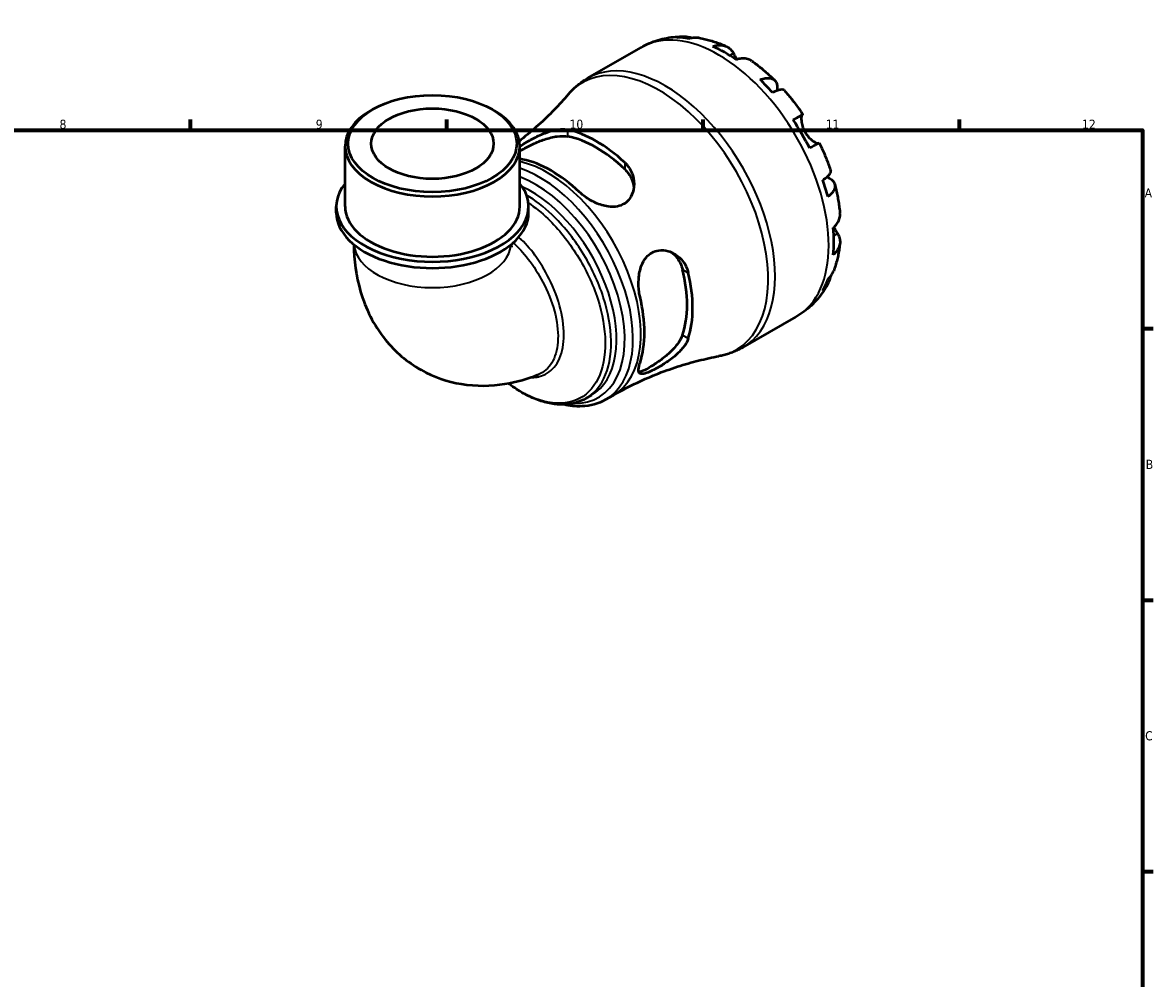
# Model space of a CAD drawing. Header units: millimetres. Extents: x 0 to 902, y 0 to 868.
# Tile 6 of 6: x 515 to 824, y 342 to 603. Entities that reach past the tile are written whole.
import ezdxf

# ---------------------------------------------------------------- set-up
doc = ezdxf.new("R2010")
doc.units = ezdxf.units.MM
for name, color, linetype, lineweight in [('Border (ISO)', 7, 'Continuous', 70), ('Visible (ISO)', 7, 'Continuous', 50), ('Visible Narrow (ISO)', 7, 'Continuous', 35)]:
    doc.layers.add(name, color=color, linetype=linetype, lineweight=lineweight)
doc.styles.add('Note Text (ISO)', font='tahoma.ttf')

# ---------------------------------------------------------------- blocks, each defined once
blk = doc.blocks.new('Borders Default Border')
at = {"layer": 'Border (ISO)'}
for p, q in [((560.67, 574), (560.67, 576.9)), ((630.75, 574), (630.75, 576.9)), ((700.83, 574), (700.83, 576.9)), ((770.92, 574), (770.92, 576.9)), ((821, 519.75), (823.9, 519.75)), ((821, 445.5), (823.9, 445.5)), ((821, 371.25), (823.9, 371.25))]:
    blk.add_line(p, q, dxfattribs=at)
at = {"layer": 'Border (ISO)', "flags": 128}
blk.add_lwpolyline([(20, 20), (20, 574), (821, 574), (821, 20), (20, 20)], dxfattribs=at)
at = {"layer": 'Border (ISO)', "color": 232, "true_color": 0xca0064, "char_height": 2.5, "attachment_point": 7, "style": 'Note Text (ISO)'}
for s, insert in [('8', (524.81, 574.34)), ('9', (594.88, 574.35)), ('10', (664.29, 574.35)), ('11', (734.37, 574.4)), ('12', (804.46, 574.4)), ('A', (821.59, 555.62)), ('B', (821.89, 481.37)), ('C', (821.73, 407.08))]:
    blk.add_mtext(s, dxfattribs=dict(at, insert=insert))

msp = doc.modelspace()

# ---------------------------------------------------------------- linework, layer by layer
at = {"layer": 'Visible (ISO)'}
for p, q in [((669.249, 588.235), (683.904, 596.674)), ((610.438, 579.691), (609.835, 579.341)), ((643.163, 579.691), (643.766, 579.341)), ((602.899, 553.172), (602.899, 569.646)), ((650.702, 553.172), (650.702, 569.646)), ((600.509, 551.455), (600.509, 553.172)), ((653.092, 551.455), (653.092, 553.172)), ((711.667, 514.576), (726.321, 523.014)), ((668.782, 500.669), (670.259, 501.52)), ((674.129, 500.315), (676.278, 501.553))]:
    msp.add_line(p, q, dxfattribs=at)
for centre, major_axis, ratio, start_param, end_param in [((706.704, 560.76), (-21.095, 36.633), 0.5780931, 5.8322823, 5.9525576), ((706.704, 560.76), (-21.095, 36.633), 0.5780931, 5.3930671, 5.6063746), ((706.704, 560.76), (-21.095, 36.633), 0.5780931, 5.0468841, 5.1671594), ((626.801, 569.646), (-23.901, 0), 0.5758617, 5.5016397, 10.2063236), ((706.704, 560.76), (-21.095, 36.633), 0.5780931, 4.6076689, 4.8209764), ((671.605, 540.548), (18.595, -32.291), 0.5780931, 2.0584561, 2.6578003), ((671.605, 540.548), (17.529, -30.439), 0.5780931, 2.039602, 2.6766544), ((659.23, 533.422), (-18.031, 31.311), 0.5780931, 5.1903631, 5.8090786), ((706.704, 560.76), (-21.095, 36.633), 0.5780931, 4.2614859, 4.3817613), ((626.801, 553.172), (-26.292, 0), 0.5758617, 5.8534856, 9.8544776), ((626.801, 551.455), (-26.292, 0), 0.5758617, 0, 3.1415927), ((626.801, 553.172), (-23.901, 0), 0.5758617, 0, 3.1415927), ((706.704, 560.76), (-21.095, 36.633), 0.5780931, 3.8222708, 4.0355783), ((671.605, 540.548), (17.529, -30.439), 0.5780931, 0.4688056, 1.1058581), ((671.605, 540.548), (18.595, -32.291), 0.5780931, 0.4876598, 1.087004), ((706.704, 560.76), (21.095, -36.633), 0.5780931, 0.3344951, 0.4547705), ((659.23, 533.422), (-18.031, 31.311), 0.5780931, 3.6195668, 4.2382823)]:
    msp.add_ellipse(centre, major_axis=major_axis, ratio=ratio, start_param=start_param, end_param=end_param, dxfattribs=at)
for major_axis in [(23.052, 0), (16.731, 0)]:
    msp.add_ellipse((626.801, 570.341), major_axis=major_axis, ratio=0.5758617, dxfattribs=at)
for points, knots in [([(683.904, 596.674), (684.624, 597.089), (685.368, 597.462), (686.89, 598.12), (687.668, 598.404), (689.243, 598.883), (690.041, 599.078), (691.643, 599.38), (692.447, 599.487), (694.053, 599.62), (694.854, 599.645), (695.65, 599.633)], [5.49972085, 5.49972085, 5.49972085, 5.49972085, 5.56615501, 5.56615501, 5.63258916, 5.63258916, 5.69902332, 5.69902332, 5.76545747, 5.76545747, 5.83189163, 5.83189163, 5.83189163, 5.83189163]), ([(693.626, 599.368), (694.189, 599.527), (694.767, 599.612), (695.849, 599.649), (696.453, 599.601), (697.321, 599.415), (697.591, 599.34), (697.854, 599.253)], [0.21343366, 0.21343366, 0.21343366, 0.21343366, 0.41600999, 0.41600999, 0.62434849, 0.62434849, 0.71922, 0.71922, 0.71922, 0.71922]), ([(699.758, 599.242), (699.335, 599.315), (698.908, 599.338), (698.019, 599.296), (697.481, 599.208), (696.945, 599.046)], [6.10244735, 6.10244735, 6.10244735, 6.10244735, 6.26990562, 6.26990562, 6.47248196, 6.47248196, 6.47248196, 6.47248196]), ([(699.758, 599.243), (700.272, 599.154), (700.784, 599.05), (701.797, 598.818), (702.3, 598.688), (703.298, 598.404), (703.792, 598.249), (704.773, 597.917), (705.259, 597.74), (706.223, 597.362), (706.7, 597.162), (707.174, 596.952)], [5.94784428, 5.94784428, 5.94784428, 5.94784428, 5.99219972, 5.99219972, 6.03655517, 6.03655517, 6.08091061, 6.08091061, 6.12526605, 6.12526605, 6.16962149, 6.16962149, 6.16962149, 6.16962149]), ([(703.522, 596.956), (704.03, 597.129), (704.527, 597.233), (705.421, 597.319), (705.898, 597.303), (706.787, 597.126), (707.2, 596.964), (707.895, 596.557), (708.241, 596.275), (708.766, 595.665), (708.966, 595.365), (709.131, 595.05)], [0.21343841, 0.21343841, 0.21343841, 0.21343841, 0.41559978, 0.41559978, 0.62400044, 0.62400044, 0.8324011, 0.8324011, 1.04178819, 1.04178819, 1.20124236, 1.20124236, 1.20124236, 1.20124236]), ([(709.131, 595.05), (709.2, 594.919), (709.275, 594.778), (709.437, 594.477), (709.524, 594.319), (709.733, 593.943), (709.858, 593.723), (710.021, 593.448), (710.049, 593.401), (710.077, 593.354)], [-0.72877811, -0.72877811, -0.72877811, -0.72877811, -0.65864576, -0.65864576, -0.58948737, -0.58948737, -0.50282865, -0.50282865, -0.48506763, -0.48506763, -0.48506763, -0.48506763]), ([(714.194, 592.913), (714.1, 592.98), (714.006, 593.041), (713.564, 593.299), (713.151, 593.461), (712.262, 593.638), (711.785, 593.654), (710.891, 593.569), (710.394, 593.464), (709.886, 593.292)], [5.814227, 5.814227, 5.814227, 5.814227, 5.87111315, 5.87111315, 6.07951382, 6.07951382, 6.28791448, 6.28791448, 6.49007585, 6.49007585, 6.49007585, 6.49007585]), ([(714.194, 592.914), (714.63, 592.604), (715.061, 592.285), (715.916, 591.632), (716.339, 591.298), (717.176, 590.613), (717.59, 590.263), (718.41, 589.549), (718.815, 589.184), (719.616, 588.44), (720.012, 588.061), (720.403, 587.675)], [0.11624927, 0.11624927, 0.11624927, 0.11624927, 0.1612114, 0.1612114, 0.20617354, 0.20617354, 0.25113567, 0.25113567, 0.2960978, 0.2960978, 0.34105993, 0.34105993, 0.34105993, 0.34105993]), ([(663.924, 583.785), (664.223, 584.137), (664.535, 584.48), (665.181, 585.145), (665.516, 585.467), (666.207, 586.088), (666.564, 586.387), (667.298, 586.96), (667.675, 587.234), (668.449, 587.755), (668.845, 588.002), (669.249, 588.235)], [5.2960345, 5.2960345, 5.2960345, 5.2960345, 5.33677177, 5.33677177, 5.37750904, 5.37750904, 5.41824631, 5.41824631, 5.45898358, 5.45898358, 5.49972085, 5.49972085, 5.49972085, 5.49972085]), ([(716.462, 587.807), (716.946, 587.999), (717.405, 588.133), (718.206, 588.286), (718.62, 588.316), (719.361, 588.248), (719.688, 588.149), (720.208, 587.87), (720.45, 587.664), (720.821, 587.136), (720.952, 586.813), (721.1, 586.141), (721.132, 585.729), (721.096, 585.136), (721.082, 584.993), (721.063, 584.848)], [0.2134337, 0.2134337, 0.2134337, 0.2134337, 0.41601, 0.41601, 0.6243485, 0.6243485, 0.832687, 0.832687, 1.0415719, 1.0415719, 1.2504568, 1.2504568, 1.4601279, 1.4601279, 1.5239813, 1.5239813, 1.5239813, 1.5239813]), ([(723.013, 584.923), (722.938, 585.007), (722.833, 585.065), (722.538, 585.142), (722.3, 585.148), (721.713, 585.055), (721.363, 584.956), (720.657, 584.702), (720.239, 584.526), (719.782, 584.306)], [5.70165265, 5.70165265, 5.70165265, 5.70165265, 5.85322864, 5.85322864, 6.06156713, 6.06156713, 6.26990562, 6.26990562, 6.47248196, 6.47248196, 6.47248196, 6.47248196]), ([(723.013, 584.923), (723.378, 584.512), (723.738, 584.096), (724.447, 583.252), (724.797, 582.824), (725.486, 581.958), (725.825, 581.519), (726.493, 580.632), (726.821, 580.183), (727.467, 579.277), (727.784, 578.818), (728.096, 578.356)], [0.44390917, 0.44390917, 0.44390917, 0.44390917, 0.48833164, 0.48833164, 0.5327541, 0.5327541, 0.57717656, 0.57717656, 0.62159902, 0.62159902, 0.66602149, 0.66602149, 0.66602149, 0.66602149]), ([(663.924, 583.785), (662.732, 582.385), (661.454, 580.976), (658.729, 578.173), (657.282, 576.779), (654.233, 574.04), (652.63, 572.695), (650.83, 571.29), (650.7, 571.189), (650.57, 571.089)], [5.2960345, 5.2960345, 5.2960345, 5.2960345, 5.33677177, 5.33677177, 5.37750904, 5.37750904, 5.41824631, 5.41824631, 5.42139382, 5.42139382, 5.42139382, 5.42139382]), ([(725.47, 576.854), (725.905, 577.104), (726.291, 577.326), (726.922, 577.688), (727.221, 577.86), (727.689, 578.127), (727.857, 578.223), (728.059, 578.337), (728.111, 578.365), (728.078, 578.344), (728.023, 578.311), (727.938, 578.261)], [0.21343841, 0.21343841, 0.21343841, 0.21343841, 0.41559978, 0.41559978, 0.62400044, 0.62400044, 0.8324011, 0.8324011, 1.04178819, 1.04178819, 1.20124236, 1.20124236, 1.20124236, 1.20124236]), ([(727.938, 578.261), (727.917, 578.248), (727.896, 578.23), (727.831, 578.151), (727.791, 578.068), (727.723, 577.833), (727.696, 577.679), (727.658, 577.231), (727.66, 576.91), (727.741, 576.102), (727.836, 575.605), (728.161, 574.553), (728.395, 574.008), (728.693, 573.493)], [-0.72474413, -0.72474413, -0.72474413, -0.72474413, -0.68292689, -0.68292689, -0.58946764, -0.58946764, -0.49014387, -0.49014387, -0.34933517, -0.34933517, -0.17856496, -0.17856496, 0, 0, 0, 0]), ([(650.702, 569.555), (650.861, 569.671), (651.03, 569.789), (651.739, 570.273), (652.338, 570.65), (653.854, 571.534), (654.789, 572.029), (656.973, 573.042), (658.234, 573.524), (660.566, 574.14), (661.648, 574.296), (663.049, 574.261), (663.453, 574.215), (663.826, 574.133)], [-1.7529655, -1.7529655, -1.7529655, -1.7529655, -1.6738983, -1.6738983, -1.4376404, -1.4376404, -1.1211587, -1.1211587, -0.7129091, -0.7129091, -0.3342881, -0.3342881, -0.1674409, -0.1674409, -0.1674409, -0.1674409]), ([(650.704, 568.324), (650.937, 568.471), (651.187, 568.622), (652.237, 569.226), (653.217, 569.735), (655.317, 570.698), (656.438, 571.149), (658.596, 571.865), (659.787, 572.17), (661.996, 572.467), (663.014, 572.457), (663.826, 572.299)], [2.6148815, 2.6148815, 2.6148815, 2.6148815, 2.7271193, 2.7271193, 3.0599876, 3.0599876, 3.392856, 3.392856, 3.755796, 3.755796, 4.1187359, 4.1187359, 4.1187359, 4.1187359]), ([(728.693, 573.493), (728.863, 573.197), (729.053, 572.914), (729.474, 572.364), (729.707, 572.102), (730.265, 571.546), (730.592, 571.277), (731.194, 570.856), (731.464, 570.703), (731.856, 570.527), (731.996, 570.48), (732.224, 570.43), (732.313, 570.428), (732.382, 570.444), (732.385, 570.445), (732.388, 570.446)], [0, 0, 0, 0, 0.10230486, 0.10230486, 0.2116531, 0.2116531, 0.35868741, 0.35868741, 0.49861539, 0.49861539, 0.59613895, 0.59613895, 0.69034298, 0.69034298, 0.69546075, 0.69546075, 0.69546075, 0.69546075]), ([(732.596, 570.562), (732.595, 570.562), (732.544, 570.534), (732.357, 570.429), (732.189, 570.333), (731.721, 570.065), (731.422, 569.894), (730.791, 569.532), (730.405, 569.31), (729.97, 569.06)], [5.6921627, 5.6921627, 5.6921627, 5.6921627, 5.87111315, 5.87111315, 6.07951382, 6.07951382, 6.28791448, 6.28791448, 6.49007585, 6.49007585, 6.49007585, 6.49007585]), ([(732.596, 570.562), (732.841, 570.06), (733.079, 569.557), (733.541, 568.544), (733.766, 568.035), (734.2, 567.013), (734.411, 566.5), (734.817, 565.47), (735.012, 564.953), (735.389, 563.916), (735.57, 563.396), (735.743, 562.875)], [0.90478121, 0.90478121, 0.90478121, 0.90478121, 0.94920516, 0.94920516, 0.9936291, 0.9936291, 1.03805305, 1.03805305, 1.082477, 1.082477, 1.12690095, 1.12690095, 1.12690095, 1.12690095]), ([(679.383, 565.175), (679.772, 564.812), (680.12, 564.414), (681.102, 563.047), (681.556, 561.982), (681.997, 559.831), (682.002, 558.744), (681.598, 556.819), (681.236, 555.966), (680.298, 554.706), (679.81, 554.251), (678.691, 553.56), (678.083, 553.324), (676.61, 553.02), (675.742, 553.011), (673.687, 553.287), (672.501, 553.663), (670.197, 554.708), (669.081, 555.388), (667.709, 556.451), (667.346, 556.761), (667.008, 557.08)], [-3.1136676, -3.1136676, -3.1136676, -3.1136676, -2.9396666, -2.9396666, -2.5546266, -2.5546266, -2.1850693, -2.1850693, -1.8598019, -1.8598019, -1.62051, -1.62051, -1.393016, -1.393016, -1.1100651, -1.1100651, -0.7359404, -0.7359404, -0.3490752, -0.3490752, -0.1980274, -0.1980274, -0.1980274, -0.1980274]), ([(679.383, 563.341), (680.195, 562.563), (680.876, 561.594), (681.619, 559.849), (681.81, 559.112), (681.895, 558.395)], [-1.39161666, -1.39161666, -1.39161666, -1.39161666, -1.02867671, -1.02867671, -0.78215003, -0.78215003, -0.78215003, -0.78215003]), ([(733.582, 560.403), (734.002, 560.687), (734.365, 560.96), (734.94, 561.441), (735.201, 561.693), (735.577, 562.151), (735.693, 562.358), (735.775, 562.649), (735.778, 562.768), (735.743, 562.874)], [0.21343366, 0.21343366, 0.21343366, 0.21343366, 0.41600999, 0.41600999, 0.62434849, 0.62434849, 0.83268698, 0.83268698, 0.98494747, 0.98494747, 0.98494747, 0.98494747]), ([(734.676, 561.22), (734.824, 561.16), (734.967, 561.096), (735.509, 560.827), (735.849, 560.595), (736.355, 560.134), (736.568, 559.862), (736.838, 559.279), (736.894, 558.969), (736.873, 558.382), (736.795, 558.052), (736.482, 557.38), (736.247, 557.038), (735.712, 556.424), (735.366, 556.095), (734.957, 555.773)], [5.1559849, 5.1559849, 5.1559849, 5.1559849, 5.2257877, 5.2257877, 5.4354588, 5.4354588, 5.6443437, 5.6443437, 5.8532286, 5.8532286, 6.0615671, 6.0615671, 6.2699056, 6.2699056, 6.472482, 6.472482, 6.472482, 6.472482]), ([(736.822, 559.238), (736.961, 558.706), (737.092, 558.174), (737.336, 557.107), (737.45, 556.574), (737.66, 555.507), (737.756, 554.973), (737.931, 553.905), (738.01, 553.371), (738.148, 552.305), (738.209, 551.772), (738.259, 551.239)], [1.22971803, 1.22971803, 1.22971803, 1.22971803, 1.27467611, 1.27467611, 1.31963419, 1.31963419, 1.36459227, 1.36459227, 1.40955035, 1.40955035, 1.45450843, 1.45450843, 1.45450843, 1.45450843]), ([(736.425, 547.324), (736.829, 547.677), (737.169, 548.054), (737.692, 548.782), (737.918, 549.201), (738.211, 550.057), (738.278, 550.494), (738.276, 551.006), (738.27, 551.122), (738.259, 551.239)], [0.21343841, 0.21343841, 0.21343841, 0.21343841, 0.41559978, 0.41559978, 0.62400044, 0.62400044, 0.8324011, 0.8324011, 0.89094993, 0.89094993, 0.89094993, 0.89094993]), ([(736.575, 547.459), (736.671, 547.285), (736.767, 547.118), (736.99, 546.734), (737.115, 546.526), (737.356, 546.131), (737.471, 545.946), (737.581, 545.772), (737.587, 545.763), (737.592, 545.755)], [-2.64714665, -2.64714665, -2.64714665, -2.64714665, -2.58338701, -2.58338701, -2.49547573, -2.49547573, -2.40310236, -2.40310236, -2.39831682, -2.39831682, -2.39831682, -2.39831682]), ([(737.592, 545.755), (737.781, 545.456), (737.94, 545.134), (738.205, 544.377), (738.275, 543.938), (738.278, 543.136), (738.211, 542.699), (737.918, 541.843), (737.692, 541.424), (737.169, 540.696), (736.829, 540.319), (736.425, 539.966)], [5.50227189, 5.50227189, 5.50227189, 5.50227189, 5.66172607, 5.66172607, 5.87111315, 5.87111315, 6.07951382, 6.07951382, 6.28791448, 6.28791448, 6.49007585, 6.49007585, 6.49007585, 6.49007585]), ([(605.293, 542.747), (605.341, 538.481), (605.883, 534.152), (608.493, 525.307), (610.666, 520.757), (616.564, 513.455), (619.904, 510.567), (627.144, 506.512), (630.933, 505.228), (638.791, 503.93), (642.836, 504.02), (649.84, 505.15), (652.885, 506.04), (655.758, 507.185)], [3.1545496, 3.1545496, 3.1545496, 3.1545496, 3.4253051, 3.4253051, 3.7090176, 3.7090176, 3.9358264, 3.9358264, 4.1424353, 4.1424353, 4.368103, 4.368103, 4.560155, 4.560155, 4.560155, 4.560155]), ([(648.329, 542.764), (648.347, 542.467), (648.376, 542.251), (648.413, 542.04), (648.425, 541.997), (648.425, 541.997)], [3.20873862, 3.20873862, 3.20873862, 3.20873862, 3.32468898, 3.32468898, 3.40354608, 3.40354608, 3.40354608, 3.40354608]), ([(683.566, 528.401), (683.467, 528.818), (683.385, 529.249), (683.153, 530.858), (683.108, 532.087), (683.299, 534.577), (683.549, 535.836), (684.319, 537.827), (684.756, 538.606), (685.751, 539.773), (686.254, 540.197), (687.397, 540.845), (688.023, 541.054), (689.548, 541.271), (690.444, 541.186), (692.413, 540.606), (693.461, 540.002), (695.158, 538.453), (695.834, 537.532), (696.501, 536.025), (696.663, 535.543), (696.779, 535.045)], [-3.0803238, -3.0803238, -3.0803238, -3.0803238, -2.9414548, -2.9414548, -2.5759594, -2.5759594, -2.1920208, -2.1920208, -1.9027028, -1.9027028, -1.6738983, -1.6738983, -1.4376404, -1.4376404, -1.1211587, -1.1211587, -0.7129091, -0.7129091, -0.3342881, -0.3342881, -0.1674409, -0.1674409, -0.1674409, -0.1674409]), ([(738.256, 543.134), (738.202, 542.619), (738.137, 542.106), (737.984, 541.082), (737.896, 540.572), (737.695, 539.556), (737.583, 539.051), (737.332, 538.045), (737.194, 537.544), (736.891, 536.549), (736.726, 536.055), (736.547, 535.564)], [1.68441091, 1.68441091, 1.68441091, 1.68441091, 1.7287646, 1.7287646, 1.77311828, 1.77311828, 1.81747196, 1.81747196, 1.86182565, 1.86182565, 1.90617933, 1.90617933, 1.90617933, 1.90617933]), ([(692.145, 540.626), (692.73, 540.191), (693.279, 539.651), (694.425, 538.128), (694.924, 537.052), (695.192, 535.958)], [3.50713431, 3.50713431, 3.50713431, 3.50713431, 3.75579597, 3.75579597, 4.11873592, 4.11873592, 4.11873592, 4.11873592]), ([(734.957, 533.208), (735.366, 533.59), (735.712, 534.01), (736.199, 534.764), (736.397, 535.154), (736.547, 535.564)], [0.21343366, 0.21343366, 0.21343366, 0.21343366, 0.41600999, 0.41600999, 0.58712471, 0.58712471, 0.58712471, 0.58712471]), ([(735.609, 533.911), (735.552, 533.627), (735.479, 533.343), (735.201, 532.488), (734.94, 531.943), (734.365, 531.025), (734.002, 530.568), (733.582, 530.162)], [5.96209639, 5.96209639, 5.96209639, 5.96209639, 6.06156713, 6.06156713, 6.26990562, 6.26990562, 6.47248196, 6.47248196, 6.47248196, 6.47248196]), ([(734.845, 531.811), (734.456, 531.107), (734.03, 530.417), (733.106, 529.075), (732.606, 528.424), (731.534, 527.172), (730.96, 526.571), (729.744, 525.433), (729.101, 524.896), (727.754, 523.896), (727.05, 523.434), (726.321, 523.014)], [2.02205028, 2.02205028, 2.02205028, 2.02205028, 2.08926586, 2.08926586, 2.15648145, 2.15648145, 2.22369703, 2.22369703, 2.29091262, 2.29091262, 2.3581282, 2.3581282, 2.3581282, 2.3581282]), ([(696.779, 517.059), (696.658, 516.678), (696.488, 516.288), (695.793, 515.025), (695.097, 514.151), (693.453, 512.514), (692.513, 511.743), (690.642, 510.402), (689.721, 509.817), (688.16, 508.916), (687.521, 508.576), (686.361, 508.013), (685.853, 507.794), (684.852, 507.435), (684.409, 507.334), (683.62, 507.335), (683.352, 507.513), (683.105, 508.228), (683.135, 508.778), (683.371, 509.781), (683.458, 510.087), (683.566, 510.415)], [-3.1136676, -3.1136676, -3.1136676, -3.1136676, -2.9396666, -2.9396666, -2.5546266, -2.5546266, -2.1850693, -2.1850693, -1.8598019, -1.8598019, -1.62051, -1.62051, -1.393016, -1.393016, -1.1100651, -1.1100651, -0.7359404, -0.7359404, -0.3490752, -0.3490752, -0.1980274, -0.1980274, -0.1980274, -0.1980274]), ([(695.192, 517.972), (694.924, 517.187), (694.425, 516.298), (693.065, 514.531), (692.207, 513.65), (690.508, 512.138), (689.557, 511.392), (687.673, 510.056), (686.741, 509.463), (685.956, 509.011), (685.172, 508.559), (684.46, 508.206), (683.651, 507.926), (683.425, 507.873), (683.235, 507.856)], [-1.3916167, -1.3916167, -1.3916167, -1.3916167, -1.0286767, -1.0286767, -0.6657368, -0.6657368, -0.3328684, -0.3328684, 0, 0, 0, 0.3328684, 0.3328684, 0.4928549, 0.4928549, 0.4928549, 0.4928549]), ([(711.667, 514.576), (711.263, 514.343), (710.85, 514.124), (710.011, 513.717), (709.585, 513.528), (708.721, 513.181), (708.283, 513.022), (707.399, 512.736), (706.952, 512.608), (706.053, 512.383), (705.6, 512.285), (705.145, 512.203)], [2.3581282, 2.3581282, 2.3581282, 2.3581282, 2.39886547, 2.39886547, 2.43960274, 2.43960274, 2.48034001, 2.48034001, 2.52107728, 2.52107728, 2.56181455, 2.56181455, 2.56181455, 2.56181455]), ([(676.278, 501.553), (678.166, 502.64), (680.092, 503.66), (683.984, 505.55), (685.95, 506.42), (689.884, 508.002), (691.852, 508.713), (695.752, 509.975), (697.684, 510.527), (701.476, 511.477), (703.336, 511.875), (705.145, 512.203)], [2.3581282, 2.3581282, 2.3581282, 2.3581282, 2.39886547, 2.39886547, 2.43960274, 2.43960274, 2.48034001, 2.48034001, 2.52107728, 2.52107728, 2.56181455, 2.56181455, 2.56181455, 2.56181455]), ([(668.782, 500.669), (667.894, 500.158), (666.942, 499.759), (664.928, 499.193), (663.865, 499.029), (661.636, 498.939), (660.467, 499.022), (658.05, 499.439), (656.801, 499.782), (654.264, 500.721), (652.976, 501.323), (650.406, 502.764), (649.124, 503.606), (647.76, 504.632), (647.655, 504.712), (647.551, 504.792)], [3.92893344, 3.92893344, 3.92893344, 3.92893344, 4.07445686, 4.07445686, 4.22254727, 4.22254727, 4.37656978, 4.37656978, 4.5363725, 4.5363725, 4.6995526, 4.6995526, 4.86383836, 4.86383836, 4.87746083, 4.87746083, 4.87746083, 4.87746083]), ([(674.129, 500.315), (672.194, 499.201), (669.978, 498.589), (666.037, 498.427), (664.381, 498.596), (662.699, 498.982)], [2.3581282, 2.3581282, 2.3581282, 2.3581282, 2.65134297, 2.65134297, 2.85082518, 2.85082518, 2.85082518, 2.85082518])]:
    msp.add_open_spline(points, degree=3, knots=knots, dxfattribs=at)
msp.add_open_spline([(651.452, 566.038), (651.183, 566.094), (650.933, 566.154), (650.702, 566.217)], degree=3, dxfattribs=at)
at = {"layer": 'Visible Narrow (ISO)'}
for p, q in [((709.131, 595.05), (708.118, 594.467)), ((727.938, 578.261), (725.477, 576.844)), ((663.826, 572.299), (663.826, 574.133)), ((679.383, 565.175), (679.383, 563.341)), ((737.592, 545.755), (736.563, 545.162)), ((695.192, 535.958), (696.779, 535.045)), ((696.779, 517.059), (695.192, 517.972))]:
    msp.add_line(p, q, dxfattribs=at)
for centre, major_axis, ratio, start_param, end_param in [((705.113, 559.844), (-21.209, 36.83), 0.5780931, 3.1415927, 6.2831853), ((690.458, 551.405), (21.209, -36.83), 0.5780931, 0, 3.1415927), ((688.808, 550.455), (-21.046, 36.547), 0.5780931, 2.9379063, 6.4868717), ((658.251, 532.858), (18.028, -31.305), 0.5780931, 0, 2.6581284), ((656.101, 531.62), (18.028, -31.305), 0.5780931, 0, 2.5711027), ((654.909, 530.934), (17.285, -30.016), 0.5780931, 5.9364306, 8.8139198), ((653.716, 530.247), (16.543, -28.727), 0.5780931, 0, 2.4584543), ((626.801, 543.359), (21.511, 0), 0.5758617, 3.1926549, 6.2321231)]:
    msp.add_ellipse(centre, major_axis=major_axis, ratio=ratio, start_param=start_param, end_param=end_param, dxfattribs=at)
for points, knots in [([(653.039, 554.138), (654.848, 552.925), (656.64, 551.473), (661.324, 546.981), (664.079, 543.549), (668.767, 536.01), (670.684, 531.896), (673.291, 523.776), (673.995, 519.774), (674.109, 512.257), (673.433, 508.795), (670.731, 503.316), (668.7, 501.311), (663.581, 499.122), (660.465, 499), (654.041, 500.699), (650.764, 502.389), (647.594, 504.8)], [1.6515571, 1.6515571, 1.6515571, 1.6515571, 1.8891365, 1.8891365, 2.2976062, 2.2976062, 2.7127782, 2.7127782, 3.1228606, 3.1228606, 3.5589184, 3.5589184, 3.9971305, 3.9971305, 4.4492728, 4.4492728, 4.8709687, 4.8709687, 4.8709687, 4.8709687]), ([(668.781, 500.67), (670.827, 501.851), (672.494, 503.689), (675.043, 508.875), (675.731, 512.428), (675.602, 520.139), (674.872, 524.243), (672.182, 532.562), (670.208, 536.774), (665.387, 544.481), (662.558, 547.983), (657.271, 553.03), (654.909, 554.848), (652.542, 556.253)], [-3.9289334, -3.9289334, -3.9289334, -3.9289334, -3.5589184, -3.5589184, -3.1228606, -3.1228606, -2.7127782, -2.7127782, -2.2976062, -2.2976062, -1.8891365, -1.8891365, -1.5862141, -1.5862141, -1.5862141, -1.5862141]), ([(653.606, 506.389), (654.846, 506.353), (656.01, 506.548), (658.629, 507.604), (659.938, 508.747), (661.864, 511.9), (662.468, 513.923), (662.886, 518.584), (662.677, 521.236), (661.48, 526.785), (660.479, 529.683), (658.072, 534.83), (656.759, 537.111), (654.003, 541.011), (652.597, 542.678), (650.858, 544.309), (650.613, 544.529), (650.366, 544.742)], [0.4293266, 0.4293266, 0.4293266, 0.4293266, 0.6847805, 0.6847805, 1.0679614, 1.0679614, 1.4574689, 1.4574689, 1.8575792, 1.8575792, 2.2659266, 2.2659266, 2.6092501, 2.6092501, 2.9078071, 2.9078071, 2.9561236, 2.9561236, 2.9561236, 2.9561236]), ([(648.877, 543.233), (649.018, 543.108), (649.159, 542.981), (650.785, 541.486), (652.2, 539.864), (654.985, 536.086), (656.319, 533.887), (658.765, 528.941), (659.785, 526.163), (661.027, 520.849), (661.261, 518.31), (660.913, 513.847), (660.351, 511.91), (658.53, 508.892), (657.282, 507.798), (655.771, 507.19), (655.764, 507.187), (655.758, 507.185)], [-2.9360326, -2.9360326, -2.9360326, -2.9360326, -2.9078071, -2.9078071, -2.6092501, -2.6092501, -2.2659266, -2.2659266, -1.8575792, -1.8575792, -1.4574689, -1.4574689, -1.0679614, -1.0679614, -0.6847805, -0.6847805, -0.6830224, -0.6830224, -0.6830224, -0.6830224])]:
    msp.add_open_spline(points, degree=3, knots=knots, dxfattribs=at)

# ---------------------------------------------------------------- block references
msp.add_blockref('Borders Default Border', (0, 0))

doc.saveas('drawing.dxf')
